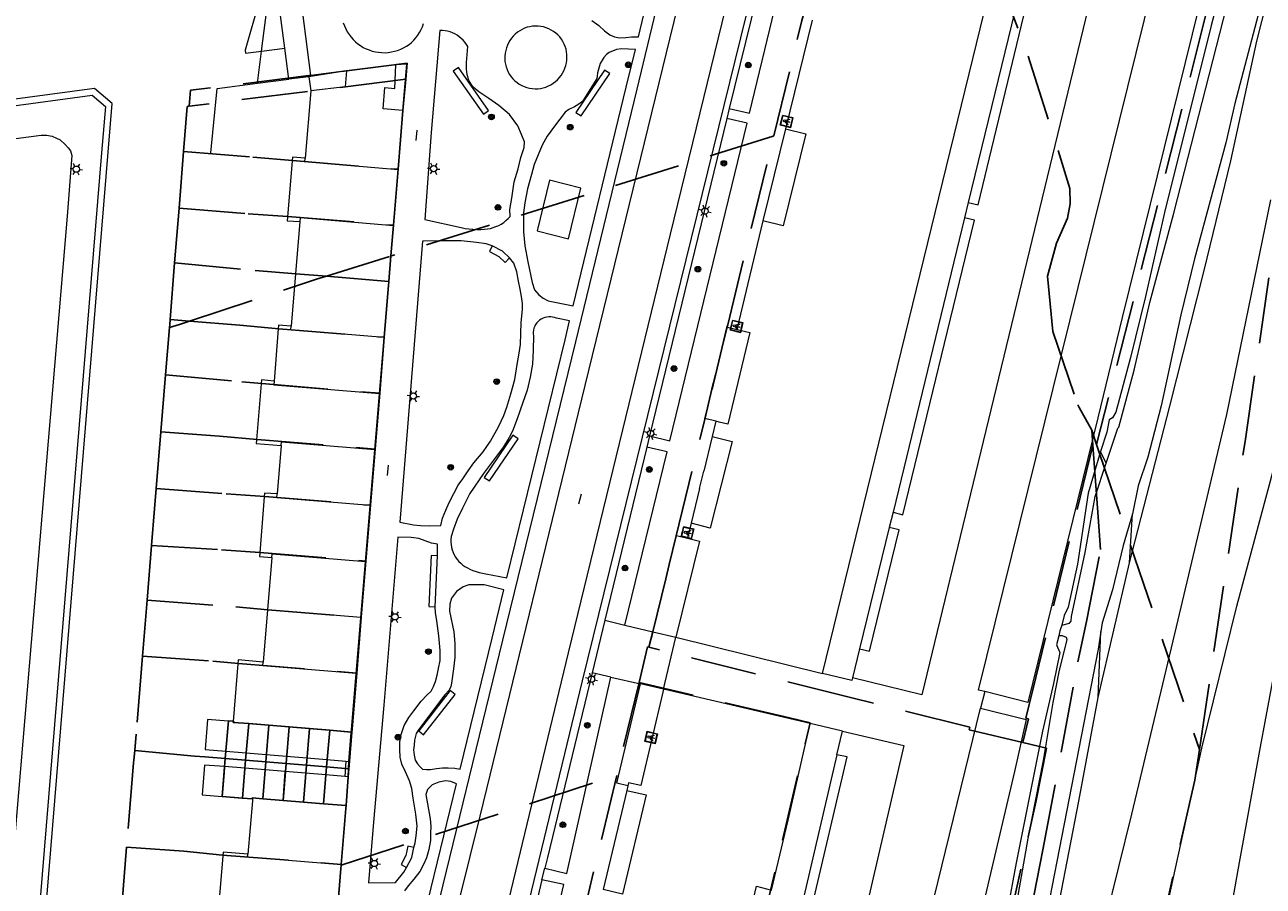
# Model space of a CAD drawing. Header units: metres. Extents: x 89872 to 94585, y 463299 to 469000.
# Tile 184 of 230: x 91215 to 91334, y 465800 to 465883. Entities that reach past the tile are written whole.
import ezdxf
from ezdxf.enums import TextEntityAlignment as Align

# ---------------------------------------------------------------- set-up
doc = ezdxf.new("R2010")
doc.units = ezdxf.units.M
doc.linetypes.add('HIDDEN', pattern=[9.525, 6.35, -3.175])
doc.layers.get('0').update_dxf_attribs({"linetype": 'CONTINUOUS'})
for name, color, linetype, lineweight in [('B-WE-GK-KADEMUUR-G', 251, 'CONTINUOUS', 13), ('B-WE-GR-BEPLANTING_CULTUUR-G', 251, 'CONTINUOUS', 13), ('B-WE-GR-BOOM-S', 251, 'CONTINUOUS', 13), ('B-WE-IE-TERREINAFSCHEIDING-G', 251, 'CONTINUOUS', 13), ('B-WE-KL-ET_LS_OV_LICHTMAST-S', 251, 'CONTINUOUS', 13), ('B-WE-KL-ET_LS_SR_ARMATUUR-G', 251, 'CONTINUOUS', 13), ('B-WE-KW-KUNSTWERK-GV', 251, 'CONTINUOUS', 13), ('B-WE-KW-KUNSTWERK_STEIGER-G', 251, 'CONTINUOUS', 13), ('B-WE-OG-TOPOGRAFIE_BEBOUWING-GV', 251, 'CONTINUOUS', 13), ('B-WE-OG-TOPOGRAFIE_BEBOUWING_LUIFEL-GV', 251, 'CONTINUOUS', 13), ('B-WE-OG-TOPOGRAFIE_HUISNUMMER-T25', 251, 'CONTINUOUS', 13), ('B-WE-OG-TOPOGRAFIE_STRAATNAAM-T18', 251, 'CONTINUOUS', 13), ('B-WE-OG-TOPOGRAFIE_WATER-GV', 251, 'CONTINUOUS', 13), ('B-WE-VH-VERHARDING-GV', 251, 'CONTINUOUS', 13), ('Percelen', 10, 'HIDDEN', 25)]:
    doc.layers.add(name, color=color, linetype=linetype, lineweight=lineweight)
doc.styles.get("Standard").update_dxf_attribs({"font": 'isocp.shx'})

# ---------------------------------------------------------------- blocks, each defined once
blk = doc.blocks.new('Q_LICHTMAST')
for points in [[(-0.26, 0.15), (-0.52, 0.3)], [(0, 0.3), (0, 0.6)], [(0.26, 0.15), (0.52, 0.3)], [(-0.26, -0.15), (-0.52, -0.3)], [(0, -0.3), (0, -0.6)], [(0.26, -0.15), (0.52, -0.3)]]:
    blk.add_lwpolyline(points)
blk.add_circle((0, 0), 0.3)
blk = doc.blocks.new('Q_LICHTPUNT')
for points in [[(-0.5, 0.5), (0.5, 0.5), (0.5, -0.5), (-0.5, -0.5)], [(-0.46, 0.46), (0.46, 0.46), (0.46, -0.46), (-0.46, -0.46)], [(-0.12, 0.08), (-0.08, 0.05), (-0.26, -0.23), (-0.3, -0.2)], [(-0.03, 0.03), (0.02, 0.03), (0.02, -0.3), (-0.03, -0.3)], [(0.08, 0.05), (0.12, 0.08), (0.29, -0.21), (0.25, -0.24)]]:
    blk.add_lwpolyline(points, close=True)
blk.add_circle((0, 0.21), 0.103)
blk = doc.blocks.new('Q_BOOM')
for radius in [0.27, 0.18, 0.09]:
    blk.add_circle((0, 0), radius)

msp = doc.modelspace()

# ---------------------------------------------------------------- linework, layer by layer
at = {"layer": 'B-WE-GK-KADEMUUR-G'}
msp.add_lwpolyline([(91214.3, 465760.49), (91223.73, 465875.43), (91222.04, 465876.88), (91186, 465872.04)], dxfattribs=at)
at = {"layer": 'B-WE-GR-BEPLANTING_CULTUUR-G'}
for p, q in [((91319.25, 465840.88), (91318.71, 465842.01)), ((91321.49, 465831.28), (91321.77, 465836.01)), ((91318.49, 465818.35), (91318.73, 465824.7))]:
    msp.add_line(p, q, dxfattribs=at)
for points in [[(91214.04, 465875.2), (91221.82, 465876.25), (91223.09, 465875.15), (91222.72, 465870.71), (91213.69, 465760.8)], [(91305.28, 465729.39), (91307, 465740), (91311.11, 465759.47), (91314.38, 465776.33), (91317.95, 465791.94), (91321.72, 465807.12), (91326, 465825.14), (91330.85, 465845.56), (91335.06, 465866.18)]]:
    msp.add_lwpolyline(points, dxfattribs=at)
at = {"layer": 'B-WE-IE-TERREINAFSCHEIDING-G'}
for p, q in [((91237.7, 465877.39), (91240.73, 465877.78)), ((91246.18, 465812.23), (91246.11, 465810.74))]:
    msp.add_line(p, q, dxfattribs=at)
for points in [[(91256.52, 465878.56), (91259.41, 465874.43), (91259.9, 465874.78), (91257.01, 465878.9), (91256.52, 465878.56)], [(91268.79, 465874.25), (91271.55, 465878.32), (91271.05, 465878.65), (91268.29, 465874.59), (91268.79, 465874.25)], [(91260.26, 465861.75), (91259.98, 465861.21), (91260.89, 465860.75), (91261.51, 465860.16), (91261.92, 465860.6)], [(91259.99, 465839.16), (91262.74, 465843.22), (91262.24, 465843.56), (91259.49, 465839.49), (91259.99, 465839.16)], [(91254.99, 465831.98), (91254.39, 465832), (91254.17, 465827.1), (91254.77, 465827.07)], [(91256.7, 465818.64), (91256.23, 465819.01), (91253.19, 465815.15), (91253.66, 465814.77), (91256.7, 465818.64)], [(91252.73, 465803.92), (91252.15, 465804.05), (91251.96, 465803.17), (91251.5, 465802.28), (91252.03, 465802.01)]]:
    msp.add_lwpolyline(points, dxfattribs=at)
at = {"layer": 'B-WE-KW-KUNSTWERK-GV'}
msp.add_line((91240.33, 465880.78), (91239.69, 465885.62), dxfattribs=at)
at = {"layer": 'B-WE-KW-KUNSTWERK_STEIGER-G'}
msp.add_line((91238.09, 465880.48), (91240.33, 465880.78), dxfattribs=at)
msp.add_lwpolyline([(91238.72, 465885.49), (91237.91, 465885.38), (91236.53, 465880.56), (91236.56, 465880.28), (91238.09, 465880.48)], dxfattribs=at)
at = {"layer": 'B-WE-OG-TOPOGRAFIE_BEBOUWING-GV'}
for p, q in [((91291.98, 465820.67), (91313.58, 465908.96)), ((91291.01, 465883.45), (91288.44, 465873.02)), ((91251, 465879.16), (91246.24, 465878.57)), ((91242.82, 465876.65), (91242.29, 465870.19)), ((91251.21, 465869.08), (91251.68, 465874.77)), ((91250.76, 465863.7), (91251.21, 465869.08)), ((91241.76, 465864.09), (91241.35, 465859.07)), ((91250.32, 465858.32), (91250.76, 465863.7)), ((91286.27, 465864.16), (91283.75, 465853.73)), ((91241.35, 465859.07), (91240.93, 465854.05)), ((91250.32, 465858.32), (91241.35, 465859.07)), ((91249.87, 465852.94), (91250.32, 465858.32)), ((91249.42, 465847.56), (91249.87, 465852.94)), ((91248.97, 465842.18), (91249.42, 465847.56)), ((91281.75, 465844.91), (91281.39, 465843.43)), ((91239.97, 465842.56), (91239.59, 465837.91)), ((91248.53, 465836.8), (91248.97, 465842.18)), ((91248.08, 465831.42), (91248.53, 465836.8)), ((91279.36, 465835.09), (91279.01, 465833.67)), ((91239.08, 465831.79), (91238.66, 465826.78)), ((91247.63, 465826.03), (91248.08, 465831.42)), ((91238.66, 465826.78), (91238.25, 465821.76)), ((91247.63, 465826.03), (91238.66, 465826.78)), ((91247.19, 465820.65), (91247.63, 465826.03)), ((91277.91, 465824.14), (91291.98, 465820.67)), ((91290.82, 465815.84), (91276.73, 465819.16)), ((91234.9, 465816.07), (91234.66, 465813.19)), ((91235.36, 465816.03), (91234.9, 465816.07)), ((91236.84, 465815.82), (91236.6, 465813.03)), ((91238.78, 465815.66), (91236.84, 465815.82)), ((91238.78, 465815.66), (91238.55, 465812.87)), ((91240.72, 465815.49), (91238.78, 465815.66)), ((91240.72, 465815.49), (91240.49, 465812.7)), ((91242.67, 465815.33), (91240.72, 465815.49)), ((91242.67, 465815.33), (91242.43, 465812.54)), ((91244.61, 465815.17), (91242.67, 465815.33)), ((91244.61, 465815.17), (91244.38, 465812.38)), ((91246.72, 465815), (91244.61, 465815.17)), ((91246.49, 465812.21), (91246.72, 465815)), ((91234.66, 465813.19), (91236.6, 465813.03)), ((91236.6, 465813.03), (91238.55, 465812.87)), ((91238.55, 465812.87), (91240.49, 465812.7)), ((91240.49, 465812.7), (91242.43, 465812.54)), ((91242.43, 465812.54), (91244.38, 465812.38)), ((91244.38, 465812.38), (91246.18, 465812.23)), ((91246.18, 465812.23), (91246.49, 465812.21)), ((91236.48, 465811.54), (91234.54, 465811.7)), ((91236.48, 465811.54), (91236.24, 465808.68)), ((91238.43, 465811.38), (91236.48, 465811.54)), ((91238.43, 465811.38), (91238.21, 465808.61)), ((91240.37, 465811.22), (91238.43, 465811.38)), ((91240.16, 465808.46), (91240.37, 465811.22)), ((91242.31, 465811.06), (91240.37, 465811.22)), ((91242.31, 465811.06), (91242.11, 465808.3)), ((91244.26, 465810.9), (91242.31, 465811.06)), ((91244.26, 465810.9), (91244.05, 465808.14)), ((91246.11, 465810.74), (91244.26, 465810.9)), ((91246.43, 465810.71), (91246.11, 465810.74)), ((91246.21, 465807.96), (91246.43, 465810.71)), ((91273.28, 465809.86), (91273.18, 465809.42)), ((91234.3, 465808.84), (91236.24, 465808.68)), ((91236.24, 465808.68), (91237.22, 465808.6)), ((91238.21, 465808.61), (91240.16, 465808.46)), ((91242.11, 465808.3), (91240.16, 465808.46)), ((91244.05, 465808.14), (91242.11, 465808.3)), ((91246.21, 465807.96), (91244.05, 465808.14)), ((91245.31, 465796.88), (91245.74, 465802.26))]:
    msp.add_line(p, q, dxfattribs=at)
for points in [[(91251.68, 465874.77), (91249.77, 465874.92), (91249.94, 465876.97), (91250.91, 465876.89), (91251, 465879.16)], [(91288.44, 465873.02), (91290.38, 465872.54), (91288.21, 465863.68), (91286.27, 465864.16)], [(91242.29, 465870.19), (91241.08, 465870.29), (91240.57, 465864.18), (91241.76, 465864.09)], [(91251.21, 465869.08), (91242.26, 465869.83), (91242.29, 465870.19)], [(91250.76, 465863.7), (91241.79, 465864.45), (91241.76, 465864.09)], [(91240.93, 465854.05), (91239.73, 465854.15), (91239.7, 465853.78), (91239.29, 465848.77)], [(91249.87, 465852.94), (91240.9, 465853.69), (91240.93, 465854.05)], [(91283.75, 465853.73), (91284.06, 465853.66), (91285.02, 465853.42), (91282.9, 465844.63), (91282.06, 465844.83), (91281.75, 465844.91)], [(91239.29, 465848.77), (91238.09, 465848.87), (91238.06, 465848.5), (91237.61, 465843.12), (91237.58, 465842.76), (91239.97, 465842.56)], [(91239.29, 465848.77), (91239.26, 465848.4), (91249.42, 465847.56)], [(91239.97, 465842.56), (91240.01, 465842.92), (91248.97, 465842.18)], [(91281.39, 465843.43), (91283.3, 465842.95), (91281.2, 465834.62), (91279.36, 465835.09)], [(91239.59, 465837.91), (91238.39, 465838), (91238.36, 465837.64), (91237.92, 465832.26), (91237.89, 465831.9), (91239.08, 465831.79)], [(91248.53, 465836.8), (91239.56, 465837.54), (91239.59, 465837.91)], [(91279.01, 465833.67), (91280.17, 465833.39), (91277.91, 465824.14)], [(91239.08, 465831.79), (91239.11, 465832.16), (91248.08, 465831.42)], [(91238.25, 465821.76), (91235.86, 465821.96), (91235.83, 465821.6), (91235.36, 465816.03)], [(91247.19, 465820.65), (91238.22, 465821.4), (91238.25, 465821.76)], [(91246.72, 465815), (91246.74, 465815.27), (91247.19, 465820.65)], [(91276.73, 465819.16), (91276.66, 465818.86), (91274.53, 465809.88), (91273.35, 465810.16), (91273.28, 465809.86)], [(91234.9, 465816.07), (91232.91, 465816.23), (91232.67, 465813.35), (91234.66, 465813.19)], [(91236.84, 465815.82), (91235.36, 465815.94), (91235.36, 465816.03)], [(91283.79, 465785.99), (91284.23, 465787.85), (91286.38, 465796.87), (91284.95, 465797.23), (91285.65, 465800.2), (91287.09, 465799.84), (91288.68, 465806.55), (91290.82, 465815.84)], [(91234.54, 465811.7), (91232.61, 465811.86), (91232.38, 465809), (91234.3, 465808.84)], [(91234.54, 465811.7), (91234.49, 465811.12), (91234.3, 465808.84)], [(91237.22, 465808.6), (91237.21, 465808.4), (91236.78, 465803.29)], [(91237.22, 465808.6), (91237.23, 465808.69), (91238.21, 465808.61)], [(91273.18, 465809.42), (91275.06, 465808.98), (91272.79, 465799.44), (91270.93, 465799.88)], [(91245.74, 465802.26), (91246.18, 465807.67), (91246.21, 465807.96)], [(91236.78, 465803.29), (91234.39, 465803.49), (91233.92, 465797.82)], [(91245.74, 465802.26), (91236.75, 465803.01), (91236.78, 465803.29)]]:
    msp.add_lwpolyline(points, dxfattribs=at)
at = {"layer": 'B-WE-OG-TOPOGRAFIE_BEBOUWING_LUIFEL-GV'}
for p, q in [((91246.24, 465878.57), (91242.82, 465878.15)), ((91242.65, 465878.02), (91242.82, 465876.65))]:
    msp.add_line(p, q, dxfattribs=at)
for points in [[(91246.24, 465878.57), (91246.13, 465877.06), (91242.82, 465876.65)], [(91242.82, 465878.15), (91242.63, 465878.13), (91242.65, 465878.02)]]:
    msp.add_lwpolyline(points, dxfattribs=at)
at = {"layer": 'B-WE-OG-TOPOGRAFIE_STRAATNAAM-T18'}
for p, q in [((91252.95, 465871.88), (91253.03, 465872.87)), ((91250.21, 465839.68), (91250.29, 465840.68)), ((91268.58, 465836.97), (91268.83, 465837.94))]:
    msp.add_line(p, q, dxfattribs=at)
at = {"layer": 'B-WE-OG-TOPOGRAFIE_WATER-GV'}
for p, q in [((91237.7, 465877.39), (91238.09, 465880.48)), ((91318.49, 465818.35), (91321.49, 465831.28)), ((91314.99, 465825.31), (91314.8, 465824.76)), ((91314.8, 465824.76), (91314.7, 465824.28))]:
    msp.add_line(p, q, dxfattribs=at)
for points in [[(91321.49, 465831.28), (91325.35, 465846.35), (91328.65, 465859.38), (91331.24, 465869.95), (91333.72, 465881.43), (91337.98, 465898.22), (91342.92, 465917.7), (91348.8, 465940.88), (91352.9, 465957.24), (91356.62, 465971.42), (91357.28, 465973.91)], [(91319.25, 465840.88), (91320.37, 465844.25), (91320.45, 465844.33), (91321.94, 465849.82), (91323.43, 465856.31), (91325.75, 465864.89), (91331.55, 465887.59), (91332.7, 465891.25), (91334.11, 465896.48), (91335.31, 465901.66), (91341.52, 465926.5), (91343, 465933.26), (91349.85, 465960.73)], [(91348.51, 465942.09), (91344.44, 465926.32), (91342.65, 465918.95), (91338.49, 465902.48), (91337.33, 465898.18), (91336.59, 465894.47), (91331.6, 465875.45), (91330.76, 465871.66), (91327.74, 465860.51), (91326.41, 465855.12), (91324.52, 465846.38), (91323.25, 465841.46), (91322.32, 465838.71), (91321.77, 465836.01)], [(91331.2, 465889.97), (91329.32, 465882.94), (91324.84, 465864.98), (91323.02, 465856.88), (91321.57, 465851.03), (91320.16, 465845.78), (91319.84, 465845.22), (91319.54, 465845.05), (91319.32, 465843.85), (91318.71, 465842.01)], [(91238.09, 465880.48), (91238.72, 465885.49), (91238.72, 465885.49)], [(91233.21, 465870.71), (91233.84, 465876.89), (91237.7, 465877.39)], [(91318.71, 465842.01), (91317.53, 465837.99), (91316.49, 465831.17), (91315.59, 465827.04), (91315.21, 465826.24), (91314.99, 465825.31)], [(91314.99, 465825.31), (91315.72, 465825.49), (91315.88, 465825.7), (91315.92, 465826.13), (91317.24, 465832.3), (91318.19, 465837.66), (91319.25, 465840.88)], [(91321.77, 465836.01), (91320.87, 465832.96), (91319.84, 465828.71), (91318.86, 465825.52), (91318.73, 465824.7)], [(91314.7, 465824.28), (91314.49, 465823.41), (91314.79, 465822.66), (91314.19, 465819.69), (91313.13, 465815.1), (91310.61, 465802.46), (91309.75, 465797.77), (91308.91, 465794.18), (91307.3, 465784.51), (91304.38, 465771.46), (91303.83, 465768.21), (91303.86, 465766.63), (91303.79, 465766.01), (91303.21, 465763.74), (91301.91, 465757.4), (91300.97, 465754.13), (91300, 465751.48), (91298.34, 465739.42), (91296.97, 465733.47), (91295.33, 465725.37), (91292.16, 465708.34), (91292.16, 465706.76), (91291.96, 465705.58), (91288.44, 465690.65)], [(91310.39, 465796.96), (91311.74, 465804.8), (91313.22, 465812.28), (91314.14, 465817.86), (91314.77, 465820.98), (91315.49, 465823.89), (91315.44, 465824.12), (91315.06, 465824.29), (91314.7, 465824.28)], [(91318.73, 465824.7), (91318.48, 465823.01), (91313.59, 465797.81)], [(91292.05, 465686.81), (91295.68, 465702.62), (91298.94, 465719.23), (91302.03, 465734.78), (91303.11, 465740), (91305.15, 465749.75), (91307.64, 465762.46), (91309.91, 465774.01), (91312.11, 465786.72), (91314.77, 465798.78), (91316.62, 465808.39), (91318.49, 465818.35)]]:
    msp.add_lwpolyline(points, dxfattribs=at)
at = {"layer": 'B-WE-VH-VERHARDING-GV'}
for p, q in [((91289.19, 465900.16), (91283.02, 465874.97)), ((91312.85, 465894.1), (91306, 465865.94)), ((91242.82, 465878.15), (91241.38, 465889.48)), ((91240.73, 465877.78), (91240.33, 465880.78)), ((91249.96, 465880.33), (91250.27, 465880.35)), ((91261.62, 465880.79), (91261.55, 465880.53)), ((91246.24, 465878.57), (91242.83, 465878.05)), ((91242.65, 465878.02), (91240.73, 465877.78)), ((91242.83, 465878.05), (91242.65, 465878.02)), ((91242.83, 465878.05), (91242.82, 465878.15)), ((91283.02, 465874.97), (91282.79, 465874.01)), ((91282.79, 465874.01), (91275.38, 465843.49)), ((91288.44, 465873.02), (91286.27, 465864.16)), ((91265.75, 465868.06), (91264.57, 465863.21)), ((91306, 465865.94), (91305.65, 465864.46)), ((91305.65, 465864.46), (91298.77, 465836.16)), ((91306.58, 465864.23), (91305.65, 465864.46)), ((91253.56, 465862.2), (91251.39, 465835.21)), ((91267.25, 465852.74), (91267.68, 465854.55)), ((91281.72, 465849.35), (91282.85, 465853.95)), ((91282.85, 465853.95), (91283.75, 465853.73)), ((91261.66, 465829.86), (91267.25, 465852.74)), ((91281.72, 465849.35), (91281.4, 465848)), ((91280.7, 465845.16), (91281.4, 465848)), ((91281.75, 465844.91), (91280.7, 465845.16)), ((91275.38, 465843.49), (91275.12, 465842.42)), ((91281.39, 465843.43), (91280.59, 465840.12)), ((91275.12, 465842.42), (91271.09, 465825.78)), ((91280.17, 465838.43), (91280.59, 465840.12)), ((91280.17, 465838.43), (91279.36, 465835.09)), ((91298.77, 465836.16), (91298.4, 465834.68)), ((91298.4, 465834.68), (91295.56, 465823.02)), ((91299.37, 465834.45), (91298.4, 465834.68)), ((91277.27, 465831.13), (91277.96, 465833.93)), ((91277.96, 465833.93), (91279.01, 465833.67)), ((91254.77, 465827.07), (91254.99, 465831.98)), ((91277.27, 465831.13), (91276.94, 465829.76)), ((91275.7, 465824.67), (91276.94, 465829.76)), ((91271.09, 465825.78), (91269.85, 465820.72)), ((91271.09, 465825.78), (91273.01, 465825.31)), ((91273.01, 465825.31), (91275.7, 465824.67)), ((91275.7, 465824.67), (91277.91, 465824.14)), ((91276.73, 465819.16), (91277.91, 465824.14)), ((91295.56, 465823.02), (91294.88, 465820.24)), ((91271.66, 465820.31), (91269.85, 465820.72)), ((91271.66, 465820.31), (91274.49, 465819.67)), ((91272.23, 465810.11), (91274.49, 465819.67)), ((91276.73, 465819.16), (91274.49, 465819.67)), ((91307.58, 465818.91), (91307.18, 465817.32)), ((91299.82, 465787.36), (91307.18, 465817.32)), ((91293.91, 465815.12), (91290.82, 465815.84)), ((91293.37, 465812.83), (91293.91, 465815.12)), ((91293.91, 465815.12), (91299.81, 465813.73)), ((91299.81, 465813.73), (91293.99, 465788.65)), ((91246.43, 465810.71), (91246.49, 465812.21)), ((91293.37, 465812.83), (91289.96, 465798.27)), ((91294.36, 465812.63), (91293.37, 465812.83)), ((91253.32, 465795.7), (91256.82, 465810.04)), ((91273.28, 465809.86), (91272.23, 465810.11)), ((91273.18, 465809.42), (91270.93, 465799.88)), ((91265.04, 465800.81), (91265.32, 465801.95)), ((91265.04, 465800.81), (91260.55, 465782.38))]:
    msp.add_line(p, q, dxfattribs=at)
for points in [[(91307.1, 465974.41), (91300.61, 465949.12), (91292.91, 465917.57), (91292.07, 465914.14), (91291.95, 465913.66), (91268.9, 465819.94), (91256.92, 465770.45), (91246.05, 465723.3), (91240.88, 465700.9), (91233.57, 465669.49), (91227.19, 465642.53)], [(91267.58, 465822.64), (91277.38, 465862.88), (91285.2, 465894.88), (91289.37, 465912.03), (91295.18, 465935.28), (91298.03, 465946.98), (91298.65, 465949.57), (91305.1, 465974.9), (91307.1, 465974.41)], [(91291.61, 465948.59), (91293.49, 465948.14), (91282.31, 465902.24), (91269.16, 465848.35), (91259.07, 465806.95), (91253.3, 465783.68), (91248.42, 465762.69), (91244.96, 465747.25), (91237.21, 465714.07), (91228.28, 465675.63), (91219.86, 465639.85), (91218.11, 465640.24)], [(91234.71, 465711.14), (91238.65, 465728.42), (91241.83, 465742.01), (91244.7, 465754.37), (91246.31, 465761.59), (91249.94, 465776.98), (91254.26, 465795.08), (91261.29, 465823.86), (91268.29, 465852.55), (91274.18, 465876.83), (91280.3, 465902.31), (91288.2, 465934.28), (91291.61, 465948.59)], [(91283.02, 465874.97), (91284.99, 465874.52), (91291.06, 465899.7), (91289.19, 465900.16)], [(91321.45, 465900.94), (91301.53, 465818.6), (91294.88, 465820.24)], [(91307.58, 465818.91), (91306.98, 465819.06), (91326.9, 465899.61)], [(91326.9, 465899.61), (91331.54, 465898.47), (91320.8, 465854.86), (91318.44, 465845.23), (91311.72, 465817.86), (91307.58, 465818.91)], [(91306, 465865.94), (91306.94, 465865.71), (91313.73, 465893.89)], [(91274.3, 465881.84), (91276.69, 465891.81), (91275.87, 465891.7)], [(91269.83, 465883.42), (91270.49, 465882.95), (91271.06, 465882.43), (91271.55, 465882.05), (91272.02, 465881.86), (91272.5, 465881.77), (91273.11, 465881.8), (91273.63, 465881.84), (91273.93, 465881.84), (91274.3, 465881.84)], [(91245.95, 465883.19), (91246.06, 465882.9), (91246.18, 465882.62), (91246.33, 465882.34), (91246.5, 465882.08), (91246.69, 465881.83), (91246.89, 465881.6), (91247.12, 465881.38), (91247.35, 465881.19), (91247.61, 465881.01), (91247.87, 465880.84), (91248.15, 465880.7), (91248.43, 465880.59), (91248.73, 465880.49), (91249.03, 465880.42), (91249.34, 465880.37), (91249.65, 465880.34), (91249.96, 465880.33)], [(91250.27, 465880.35), (91250.57, 465880.4), (91250.88, 465880.46), (91251.17, 465880.55), (91251.47, 465880.67), (91251.74, 465880.8), (91252.01, 465880.95), (91252.27, 465881.13), (91252.51, 465881.32), (91252.73, 465881.54), (91252.93, 465881.77), (91253.12, 465882.02), (91253.28, 465882.28), (91253.42, 465882.55), (91253.55, 465882.83), (91253.65, 465883.12)], [(91255.22, 465882.47), (91254.38, 465872.67), (91253.78, 465864.31)], [(91253.78, 465864.31), (91257.28, 465863.52), (91257.65, 465863.44), (91258.02, 465863.39), (91258.4, 465863.35), (91258.77, 465863.33), (91259.15, 465863.34), (91259.52, 465863.36), (91259.8, 465863.39), (91260.08, 465863.44), (91260.35, 465863.52), (91260.62, 465863.61), (91260.88, 465863.73), (91261.12, 465863.86), (91261.36, 465864.02), (91261.58, 465864.19), (91261.79, 465864.39), (91261.98, 465864.59), (91261.95, 465865.26), (91262.14, 465866.33), (91262.36, 465867.91), (91262.74, 465869.17), (91263.02, 465870.27), (91263.34, 465871.22), (91263.37, 465871.75), (91263.08, 465872.48), (91262.71, 465873.3), (91261.92, 465874.4), (91260.88, 465875.25), (91259.92, 465875.93), (91258.97, 465876.58), (91258.43, 465877.03), (91258.02, 465877.65), (91257.85, 465878.22), (91257.77, 465878.74), (91257.79, 465879.4), (91257.9, 465880.91), (91257.77, 465881.13), (91257.62, 465881.33), (91257.46, 465881.52), (91257.28, 465881.7), (91257.09, 465881.86), (91256.88, 465882), (91256.67, 465882.13), (91256.44, 465882.23), (91256.21, 465882.32), (91255.96, 465882.39), (91255.72, 465882.44), (91255.47, 465882.47), (91255.22, 465882.47)], [(91261.55, 465880.53), (91261.5, 465880.28), (91261.47, 465880.01), (91261.46, 465879.75), (91261.48, 465879.48), (91261.53, 465879.22), (91261.59, 465878.96), (91261.68, 465878.71), (91261.79, 465878.47), (91261.92, 465878.24), (91262.08, 465878.02), (91262.25, 465877.82), (91262.44, 465877.63), (91262.64, 465877.46), (91262.86, 465877.31), (91263.09, 465877.18), (91263.33, 465877.07), (91263.58, 465876.99), (91263.84, 465876.92), (91264.1, 465876.88), (91264.37, 465876.86), (91264.63, 465876.87), (91264.89, 465876.9), (91265.15, 465876.95), (91265.41, 465877.03), (91265.65, 465877.13), (91265.89, 465877.25), (91266.12, 465877.39), (91266.33, 465877.55), (91266.52, 465877.73), (91266.7, 465877.92), (91266.87, 465878.13), (91267.01, 465878.36), (91267.13, 465878.59), (91267.24, 465878.84), (91267.32, 465879.09), (91267.39, 465879.34), (91267.43, 465879.61), (91267.44, 465879.87), (91267.44, 465880.14), (91267.4, 465880.4), (91267.35, 465880.66), (91267.27, 465880.92), (91267.17, 465881.16), (91267.05, 465881.4), (91266.91, 465881.62), (91266.75, 465881.84), (91266.57, 465882.03), (91266.37, 465882.21), (91266.16, 465882.37), (91265.93, 465882.51), (91265.7, 465882.63), (91265.45, 465882.73), (91265.2, 465882.81), (91264.93, 465882.86), (91264.67, 465882.89), (91264.4, 465882.89), (91264.14, 465882.88), (91263.88, 465882.83), (91263.62, 465882.77), (91263.37, 465882.68), (91263.13, 465882.57), (91262.9, 465882.44), (91262.68, 465882.29), (91262.47, 465882.12), (91262.28, 465881.93), (91262.11, 465881.73), (91261.96, 465881.51), (91261.83, 465881.28), (91261.72, 465881.04), (91261.62, 465880.79)], [(91274.01, 465880.63), (91272.68, 465880.69), (91272.2, 465880.64), (91271.5, 465880.34), (91271.24, 465880.14), (91270.98, 465879.86), (91270.64, 465879.29), (91270.38, 465878.4), (91270.35, 465878.07), (91270.32, 465877.84), (91268.93, 465875.65), (91268.49, 465875.33), (91268.15, 465875.13), (91267.61, 465874.86), (91267.28, 465874.6), (91266.25, 465873.27), (91265.53, 465872.29), (91265.07, 465871.44), (91264.3, 465869.59), (91264.03, 465868.63), (91263.65, 465867.23), (91263.4, 465865.9), (91263.27, 465864.93), (91263.26, 465863.93), (91263.26, 465863.1), (91263.4, 465861.76), (91263.67, 465860.24), (91264.08, 465858.24), (91264.33, 465857.55), (91264.72, 465857.04), (91265.15, 465856.73), (91265.62, 465856.49), (91268.04, 465855.99)], [(91268.04, 465855.99), (91273.14, 465877.02), (91274.01, 465880.63)], [(91251.68, 465874.77), (91252.05, 465879.23), (91251, 465879.16)], [(91275.38, 465843.49), (91277.32, 465843.02), (91284.75, 465873.54), (91282.79, 465874.01)], [(91213.27, 465871.92), (91216.93, 465872.4), (91217.44, 465872.4), (91217.97, 465872.31), (91218.39, 465872.12), (91218.74, 465871.95), (91219.23, 465871.49), (91219.5, 465871.17), (91219.74, 465870.88), (91219.88, 465870.45), (91219.42, 465864.62), (91210.45, 465758.75)], [(91264.57, 465863.21), (91267.58, 465862.45), (91268.76, 465867.31), (91265.75, 465868.06)], [(91344.52, 465868.64), (91342.38, 465856.89), (91341.27, 465851.32), (91340.35, 465846.68), (91338.86, 465838.87), (91337.96, 465834.1), (91336.3, 465825.63), (91334.03, 465813.61), (91332.01, 465802.5), (91329.79, 465789.91), (91327.79, 465778.53), (91323.46, 465755.13), (91321.33, 465743.64), (91316.93, 465720.18), (91315.49, 465712.24), (91313.9, 465703.7), (91312.19, 465694.73), (91310.53, 465685.78), (91309.6, 465680.69), (91308.16, 465673.02), (91306.35, 465663.33)], [(91311.74, 465728.52), (91313.94, 465740), (91315.41, 465747.66), (91318.01, 465762.53), (91321.42, 465780.46), (91324.92, 465797.38), (91328.45, 465813.47), (91331.8, 465827.14), (91335.6, 465841.33), (91338.17, 465853.19), (91341.34, 465866.23)], [(91298.77, 465836.16), (91299.72, 465835.92), (91306.58, 465864.23)], [(91260.26, 465861.75), (91259.68, 465861.95), (91258.76, 465862.07), (91257.28, 465862.26), (91255.52, 465862.26), (91253.56, 465862.2)], [(91261.92, 465860.6), (91261.24, 465861.24), (91260.26, 465861.75)], [(91262.42, 465848.91), (91262.66, 465850.37), (91262.85, 465851.46), (91262.96, 465852.28), (91263.05, 465854.41), (91263.16, 465855.64), (91263.18, 465856.21), (91263.08, 465856.89), (91262.94, 465857.6), (91262.78, 465858.38), (91262.61, 465859.28), (91262.34, 465860.1), (91261.92, 465860.6)], [(91267.68, 465854.55), (91266.43, 465854.8), (91266.25, 465854.87), (91266.06, 465854.92), (91265.88, 465854.94), (91265.69, 465854.94), (91265.5, 465854.92), (91265.31, 465854.88), (91265.14, 465854.81), (91264.97, 465854.72), (91264.81, 465854.62), (91264.67, 465854.49), (91264.54, 465854.35), (91264.43, 465854.2), (91264.34, 465854.03), (91264.27, 465853.85), (91264.23, 465853.67), (91264.2, 465853.48), (91264.2, 465853.29), (91264.22, 465853.1), (91264.19, 465851.75), (91264.12, 465850.39), (91263.9, 465849.13), (91263.62, 465847.9), (91263.21, 465846.72), (91262.64, 465845.14), (91262.22, 465843.96), (91261.89, 465843.34), (91261.33, 465842.44), (91259.41, 465839.89), (91258.1, 465837.97), (91257.39, 465836.55), (91256.89, 465835.48), (91256.54, 465834.53), (91256.32, 465833.81), (91256.29, 465833.55), (91256.29, 465833.29), (91256.31, 465833.04), (91256.35, 465832.78), (91256.42, 465832.53), (91256.51, 465832.29), (91256.61, 465832.06), (91256.74, 465831.83), (91256.89, 465831.62), (91257.05, 465831.43), (91257.24, 465831.25), (91257.43, 465831.08), (91257.64, 465830.93), (91257.87, 465830.81), (91258.1, 465830.7), (91258.4, 465830.57), (91258.7, 465830.46), (91259, 465830.37), (91259.32, 465830.3), (91259.63, 465830.24), (91261.66, 465829.86)], [(91251.39, 465835.21), (91252.69, 465834.94), (91253.37, 465834.88), (91254.24, 465834.86), (91255.33, 465834.88), (91255.47, 465835.59), (91255.8, 465836.34), (91256.12, 465837.08), (91256.56, 465837.97), (91257, 465838.77), (91257.42, 465839.37), (91257.93, 465840.14), (91258.5, 465840.9), (91259.38, 465841.96), (91260.09, 465842.98), (91260.86, 465844.38), (91261.38, 465845.47), (91261.65, 465846.24), (91262.06, 465847.54), (91262.42, 465848.91)], [(91273.01, 465825.31), (91277.06, 465841.95), (91275.12, 465842.42)], [(91251.18, 465833.76), (91249.83, 465817.61), (91248.84, 465806.35), (91248.38, 465800.53)], [(91254.99, 465831.98), (91255.01, 465833.1), (91254.41, 465833.19), (91253.2, 465833.64), (91252.46, 465833.73), (91251.18, 465833.76)], [(91295.56, 465823.02), (91296.52, 465822.8), (91299.37, 465834.45)], [(91261.38, 465828.7), (91259.47, 465829.17), (91258.78, 465829.19), (91258.02, 465829.17), (91257.46, 465828.99), (91256.81, 465828.54), (91256.35, 465827.9), (91256.2, 465827.33), (91256.16, 465826.65), (91256.57, 465824.65), (91256.68, 465823.53), (91256.65, 465822.19), (91256.54, 465821.09), (91256.34, 465819.73), (91256.27, 465819.4), (91256.12, 465819.04), (91255.71, 465818.6), (91253.18, 465815.24), (91252.95, 465814.88), (91252.79, 465814.24), (91252.76, 465813.77), (91252.69, 465813.32), (91252.76, 465812.79), (91252.85, 465812.34), (91253.07, 465811.98), (91253.33, 465811.67), (91253.56, 465811.47), (91253.94, 465811.44), (91254.34, 465811.44), (91254.9, 465811.53), (91255.47, 465811.58), (91256.01, 465811.58), (91256.65, 465811.57), (91257.17, 465811.45)], [(91257.17, 465811.45), (91260.25, 465824.05), (91261.38, 465828.7)], [(91252.73, 465803.92), (91252.85, 465804.39), (91252.96, 465805.05), (91253.03, 465805.98), (91252.92, 465807.15), (91252.66, 465808.68), (91252.52, 465809.61), (91252.3, 465810.35), (91251.94, 465811.2), (91251.56, 465811.93), (91251.42, 465812.61), (91251.37, 465813.36), (91251.37, 465814.09), (91251.51, 465814.8), (91251.8, 465815.65), (91252.24, 465816.41), (91252.73, 465817.08), (91253.42, 465817.98), (91254.02, 465818.61), (91254.38, 465818.97), (91254.62, 465819.4), (91254.82, 465819.89), (91254.98, 465820.49), (91255.09, 465821.13), (91255.25, 465821.92), (91255.25, 465822.87), (91255.14, 465824.27), (91254.95, 465825.71), (91254.81, 465826.51), (91254.77, 465827.07)], [(91227.19, 465642.53), (91225.38, 465642.92), (91239.86, 465705.38), (91255.03, 465770.59), (91267.58, 465822.64)], [(91269.85, 465820.72), (91265.57, 465802.97), (91265.32, 465801.95)], [(91265.32, 465801.95), (91267.42, 465801.44), (91271.66, 465820.31)], [(91294.88, 465820.24), (91294.81, 465819.98), (91291.98, 465820.67)], [(91307.18, 465817.32), (91311.55, 465816.22), (91310.45, 465811.22), (91304.57, 465786.3), (91299.82, 465787.36)], [(91289.96, 465798.27), (91290.92, 465798.04), (91294.36, 465812.63)], [(91256.82, 465810.04), (91256.27, 465810.27), (91255.77, 465810.34), (91255.12, 465810.21), (91254.49, 465809.94), (91254.05, 465809.5), (91253.89, 465809.03), (91254.29, 465806.69), (91254.37, 465805.95), (91254.34, 465805.34), (91254.32, 465804.6), (91254.18, 465803.75), (91253.93, 465802.93), (91253.66, 465802.3), (91253.29, 465801.63), (91252.71, 465800.89), (91252.19, 465800.23), (91251.83, 465799.76)], [(91252.03, 465802.01), (91252.53, 465802.96), (91252.73, 465803.92)], [(91248.38, 465800.53), (91250.95, 465800.55), (91251.78, 465801.55), (91252.03, 465802.01)], [(91260.55, 465782.38), (91262.82, 465781.87), (91267.14, 465800.36), (91265.04, 465800.81)]]:
    msp.add_lwpolyline(points, dxfattribs=at)
at = {"layer": 'Percelen'}
for p, q in [((91251.95, 465877.78), (91231.15, 465875.19)), ((91230.61, 465870.84), (91230.17, 465865.39)), ((91250.77, 465863.74), (91251.21, 465869.12)), ((91230.17, 465865.39), (91229.74, 465860.12)), ((91250.53, 465860.79), (91250.77, 465863.74)), ((91244.32, 465858.84), (91250.53, 465860.79)), ((91250.33, 465858.35), (91250.53, 465860.79)), ((91229.74, 465860.12), (91229.31, 465854.67)), ((91244.32, 465858.84), (91250.33, 465858.35)), ((91229.24, 465853.91), (91228.87, 465849.35)), ((91229.31, 465854.67), (91231.16, 465854.52)), ((91249.45, 465847.59), (91249.89, 465852.97)), ((91228.87, 465849.35), (91228.41, 465843.9)), ((91249.01, 465842.21), (91249.45, 465847.59)), ((91317.97, 465842.59), (91317.86, 465844.05)), ((91317.86, 465844.05), (91318.33, 465842.67)), ((91228.41, 465843.9), (91227.96, 465838.45)), ((91248.57, 465836.83), (91249.01, 465842.21)), ((91248.12, 465831.45), (91248.57, 465836.83)), ((91227.52, 465832.97), (91227.09, 465827.71)), ((91247.68, 465826.06), (91248.12, 465831.45)), ((91227.09, 465827.71), (91226.66, 465822.31)), ((91247.24, 465820.68), (91247.68, 465826.06)), ((91274.37, 465819.8), (91272.22, 465810.86)), ((91236.56, 465812.32), (91236.86, 465815.84)), ((91236.86, 465815.84), (91238.8, 465815.68)), ((91238.51, 465812.16), (91238.8, 465815.68)), ((91238.8, 465815.68), (91240.74, 465815.52)), ((91240.45, 465812), (91240.74, 465815.52)), ((91240.74, 465815.52), (91242.7, 465815.36)), ((91242.4, 465811.84), (91242.7, 465815.36)), ((91242.7, 465815.36), (91244.64, 465815.21)), ((91244.35, 465811.68), (91244.64, 465815.21)), ((91244.64, 465815.21), (91246.77, 465815.03)), ((91234.61, 465812.48), (91236.56, 465812.32)), ((91236.56, 465812.32), (91236.26, 465808.68)), ((91236.56, 465812.32), (91238.51, 465812.16)), ((91238.51, 465812.16), (91238.21, 465808.61)), ((91238.51, 465812.16), (91240.45, 465812)), ((91240.45, 465812), (91240.16, 465808.46)), ((91240.45, 465812), (91242.4, 465811.84)), ((91242.4, 465811.84), (91242.11, 465808.3)), ((91242.4, 465811.84), (91244.35, 465811.68)), ((91244.35, 465811.68), (91244.05, 465808.14)), ((91244.35, 465811.68), (91246.49, 465811.5)), ((91245.74, 465802.22), (91272.22, 465810.86)), ((91272.22, 465810.86), (91267.23, 465790.01)), ((91238.21, 465808.61), (91240.16, 465808.46)), ((91240.16, 465808.46), (91242.11, 465808.3)), ((91242.11, 465808.3), (91244.05, 465808.14)), ((91244.05, 465808.14), (91246.21, 465807.96)), ((91224.69, 465798.67), (91225.13, 465803.97)), ((91245.75, 465802.3), (91245.74, 465802.22))]:
    msp.add_line(p, q, dxfattribs=at)
for points in [[(91328.21, 465813.36), (91332.59, 465842.97), (91340.34, 465896.07), (91361.27, 466005.57), (91361.3, 466006.92)], [(91287.31, 465872.33), (91290.02, 465883.43), (91290.09, 465883.75), (91291.25, 465888.44), (91291.59, 465889.78), (91292.24, 465892.42), (91295.03, 465903.73), (91295.67, 465906.37), (91296, 465907.72), (91297.28, 465912.92)], [(91297.28, 465912.92), (91298.41, 465912.02), (91304.48, 465899.28), (91308.51, 465888.62), (91311.76, 465880), (91315.76, 465867.29), (91315.8, 465865.81), (91315.52, 465864.42), (91314.46, 465862.02), (91313.62, 465858.84), (91314.13, 465853.53), (91316.51, 465846.47), (91316.65, 465846.21), (91317.86, 465844.05)], [(91333.61, 465902.81), (91333.56, 465902.58), (91318.33, 465842.67)], [(91251.95, 465877.78), (91252.08, 465879.31), (91231.28, 465876.72), (91231.15, 465875.19)], [(91251.21, 465869.12), (91251.68, 465874.77), (91251.95, 465877.78)], [(91231.15, 465875.19), (91230.96, 465875.17), (91230.61, 465870.84)], [(91287.31, 465872.33), (91287.26, 465872.31), (91250.55, 465860.8), (91250.53, 465860.79)], [(91275.32, 465823.19), (91275.68, 465824.65), (91275.68, 465824.66), (91276.93, 465829.76), (91277.26, 465831.12), (91277.94, 465833.89), (91280.71, 465845.22), (91281.37, 465847.99), (91281.71, 465849.34), (91282.81, 465853.9), (91282.88, 465854.16), (91287.31, 465872.33)], [(91230.61, 465870.84), (91237.27, 465870.28), (91241.07, 465869.96), (91251.21, 465869.12)], [(91230.17, 465865.39), (91236.82, 465864.84), (91240.63, 465864.58), (91250.77, 465863.74)], [(91229.74, 465860.12), (91237.48, 465859.39), (91241.39, 465859.08), (91244.32, 465858.84)], [(91231.16, 465854.52), (91243.38, 465858.55), (91244.32, 465858.84)], [(91249.89, 465852.97), (91250.3, 465857.96), (91250.33, 465858.35)], [(91229.31, 465854.67), (91229.27, 465854.2), (91229.24, 465853.91)], [(91229.24, 465853.91), (91230.2, 465854.2), (91231.16, 465854.52)], [(91231.16, 465854.52), (91236.02, 465854.15), (91239.76, 465853.79), (91249.89, 465852.97)], [(91228.87, 465849.35), (91236.2, 465848.68), (91238.13, 465848.52), (91249.45, 465847.59)], [(91228.41, 465843.9), (91234.04, 465843.46), (91237.67, 465843.15), (91249.01, 465842.21)], [(91306.04, 465767.4), (91306.53, 465769.93), (91313.17, 465803.72), (91316.53, 465821.78), (91317.35, 465825.65), (91318.7, 465832.57), (91318.4, 465836.59), (91317.97, 465842.59)], [(91317.97, 465842.59), (91312.17, 465818.96), (91311.85, 465817.69), (91311.53, 465816.37), (91311.77, 465816.31), (91311.24, 465814.02)], [(91318.33, 465842.67), (91318.55, 465842), (91328.21, 465813.36)], [(91227.96, 465838.45), (91227.8, 465836.48), (91227.52, 465832.97)], [(91227.96, 465838.45), (91234.68, 465837.92), (91238.42, 465837.66), (91248.57, 465836.83)], [(91227.52, 465832.97), (91234.23, 465832.54), (91237.93, 465832.3), (91248.12, 465831.45)], [(91227.09, 465827.71), (91235.63, 465827.06), (91238.7, 465826.79), (91247.68, 465826.06)], [(91275.32, 465823.19), (91275.19, 465823.22), (91274.37, 465819.8)], [(91311.24, 465814.02), (91306.08, 465815.25), (91306.14, 465815.5), (91294.81, 465818.32), (91275.32, 465823.19)], [(91226.66, 465822.31), (91226.05, 465814.82), (91225.91, 465813.24)], [(91226.66, 465822.31), (91233.4, 465821.83), (91235.88, 465821.61), (91247.24, 465820.68)], [(91246.77, 465815.03), (91246.79, 465815.3), (91247.24, 465820.68)], [(91283.76, 465786.1), (91290.8, 465815.91), (91288.83, 465816.38), (91274.37, 465819.8)], [(91234.61, 465812.48), (91234.91, 465816.12), (91235.42, 465816.08), (91235.41, 465815.96), (91236.86, 465815.84)], [(91246.49, 465811.5), (91246.55, 465812.24), (91246.77, 465815.03)], [(91225.91, 465813.24), (91225.82, 465812.34), (91225.8, 465812.07), (91225.13, 465803.97)], [(91225.91, 465813.24), (91231.64, 465812.71), (91232.66, 465812.64), (91234.61, 465812.48)], [(91328.21, 465813.36), (91327.77, 465810.41), (91313.54, 465747.6), (91302.92, 465699.87), (91292.09, 465651.45), (91288.15, 465631.2), (91281.85, 465599.84), (91275.09, 465551.71), (91272.26, 465522.1), (91270.65, 465506.31), (91270.43, 465502.43), (91267.69, 465464.26), (91267.62, 465445.66), (91267.47, 465430.88), (91267.45, 465416.61), (91267.31, 465405.77), (91268.61, 465379.38), (91269.68, 465358.61)], [(91303.17, 465766.41), (91303.45, 465767.77), (91312.5, 465808.29), (91313.52, 465813.48), (91311.24, 465814.02)], [(91234.61, 465812.48), (91234.31, 465808.84), (91236.26, 465808.68)], [(91246.21, 465807.96), (91246.43, 465810.71), (91246.49, 465811.5)], [(91236.26, 465808.68), (91237.19, 465808.6), (91237.2, 465808.7), (91238.21, 465808.61)], [(91245.75, 465802.3), (91246.18, 465807.67), (91246.21, 465807.96)], [(91225.13, 465803.97), (91230.62, 465803.59), (91234.34, 465803.2), (91245.75, 465802.3)], [(91245.74, 465802.22), (91245.71, 465801.91), (91245.3, 465796.94)]]:
    msp.add_lwpolyline(points, dxfattribs=at)

# ---------------------------------------------------------------- block references
at = {"layer": 'B-WE-GR-BOOM-S'}
for p, rotation in [((91273.33, 465879.17), 76.4916580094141), ((91284.86, 465879.14), 76.2477096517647), ((91260.18, 465874.15), 34.96074521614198), ((91267.75, 465873.17), 52.58670876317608), ((91282.51, 465869.7), 76.3623686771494), ((91260.81, 465865.46), 79.94933951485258), ((91280.02, 465859.52), 76.3623686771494), ((91277.72, 465849.97), 76.3623686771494), ((91260.69, 465848.71), 75.20913458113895), ((91256.27, 465840.48), 56.89544154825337), ((91275.36, 465840.27), 76.36137828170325), ((91273.02, 465830.79), 76.36137828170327), ((91254.13, 465822.76), 90), ((91269.4, 465815.68), 76.42272797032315), ((91251.2, 465814.53), 78.69006752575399), ((91267.05, 465806.12), 76.42272797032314), ((91251.92, 465805.51), 86.124593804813)]:
    msp.add_blockref('Q_BOOM', p, dxfattribs=dict(at, rotation=rotation))
at = {"layer": 'B-WE-KL-ET_LS_OV_LICHTMAST-S'}
for p, rotation in [((91220.29, 465869.13), 85.4893522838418), ((91254.63, 465869.17), 85.8997648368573), ((91280.71, 465865.1), 76.3623686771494), ((91252.68, 465847.32), 85.39275252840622), ((91275.49, 465843.73), 76.3623686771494), ((91250.91, 465826.1), 85.22901871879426), ((91269.8, 465820.11), 76.42272797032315), ((91248.93, 465802.39), 85.43663260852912)]:
    msp.add_blockref('Q_LICHTMAST', p, dxfattribs=dict(at, rotation=rotation))
at = {"layer": 'B-WE-KL-ET_LS_SR_ARMATUUR-G'}
for p, rotation in [((91288.54, 465873.72), 76.12545511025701), ((91283.73, 465854.02), 76.431355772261), ((91279.02, 465834.18), 76.31731172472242), ((91275.53, 465814.5), 76.65495894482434)]:
    msp.add_blockref('Q_LICHTPUNT', p, dxfattribs=dict(at, rotation=rotation))

# ---------------------------------------------------------------- texts
at = {"layer": 'B-WE-OG-TOPOGRAFIE_HUISNUMMER-T25'}
for s, rotation, p in [('20', -4.7, (91248.85, 465870.88)), ('191-321', -13.7, (91291.41, 465867.87)), ('22', -4.7, (91248.41, 465865.56)), ('24', -4.7, (91247.95, 465860.02)), ('26', -4.7, (91247.53, 465855.02)), ('28', -4.7, (91247.06, 465849.37)), ('30', -4.7, (91246.62, 465843.96)), ('32', -4.7, (91246.17, 465838.57)), ('34', -4.7, (91245.69, 465832.86)), ('36', -4.7, (91245.26, 465827.65)), ('38', -4.7, (91244.8, 465822.11)), ('40', -4.7, (91244.34, 465816.62)), ('421-543', -13.3, (91278.06, 465813.95)), ('42', -4.7, (91243.51, 465805.69))]:
    msp.add_text(s, height=0.0025, rotation=rotation, dxfattribs=at).set_placement(p, align=Align.MIDDLE)
at = {"layer": 'B-WE-OG-TOPOGRAFIE_STRAATNAAM-T18'}
for rotation, p in [(85.1221, (91252.95, 465871.88)), (85.127, (91250.21, 465839.68)), (75.936, (91268.58, 465836.97))]:
    msp.add_text('Sterreschans', height=0.005, rotation=rotation, dxfattribs=at).set_placement(p, align=Align.MIDDLE)

doc.saveas('drawing.dxf')
